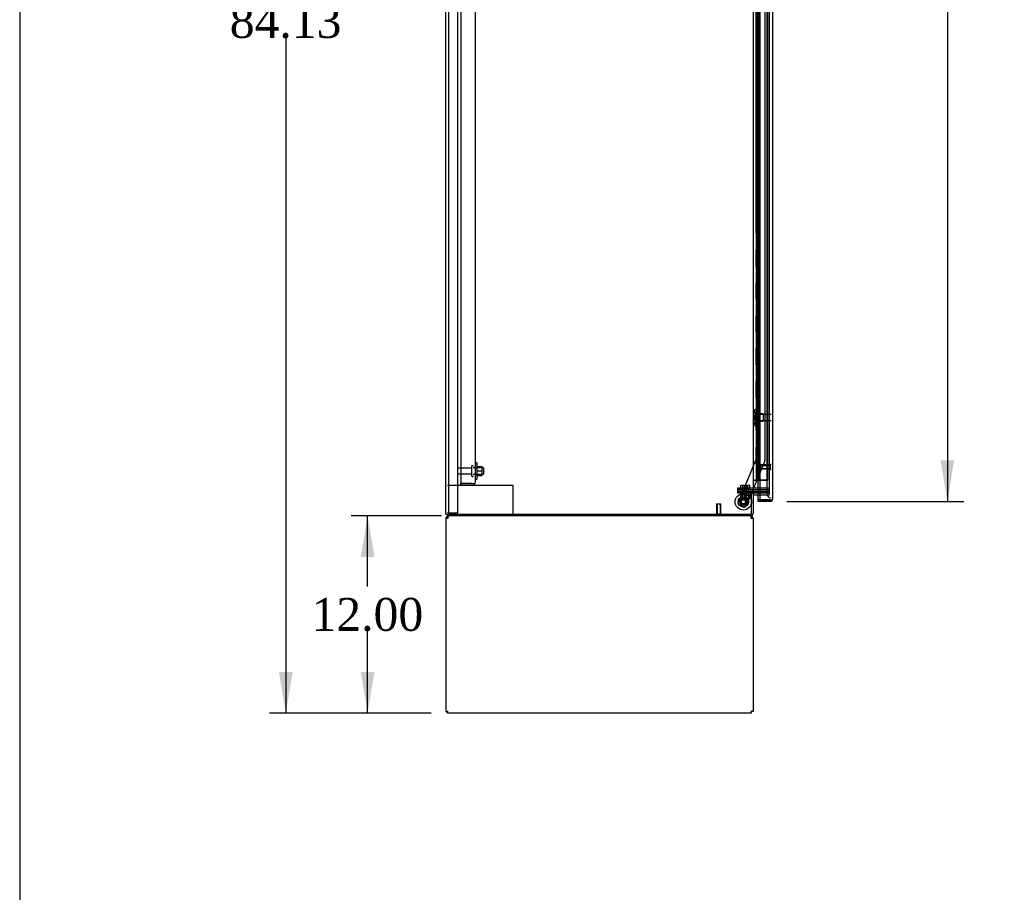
# Model space of a CAD drawing. Header units: inches. Extents: x 2 to 538, y -2 to 358.
# Tile 5 of 22: x 2 to 62, y 134 to 187. Entities that reach past the tile are written whole.
import ezdxf
from ezdxf.enums import TextEntityAlignment as Align
from ezdxf.lldxf.tags import DXFTag

# ---------------------------------------------------------------- set-up
doc = ezdxf.new("R2010")
doc.units = ezdxf.units.IN
doc.header["$MEASUREMENT"] = 0
for name, color, linetype in [('COM43134', 7, 'Continuous'), ('COM50669', 7, 'Continuous'), ('COM55602-4', 7, 'Continuous'), ('COM55607-2', 7, 'Continuous'), ('COM55738-23', 7, 'Continuous'), ('COM70098', 7, 'Continuous'), ('COM70113-6', 7, 'Continuous'), ('COM70220', 7, 'Continuous'), ('COM70839-4', 7, 'Continuous'), ('COM71186-1', 7, 'Continuous'), ('COM71193-3', 7, 'Continuous'), ('Default', 7, 'Continuous'), ('GSK86006', 7, 'Continuous'), ('NTS166105', 7, 'Continuous'), ('NTS18147', 7, 'Continuous'), ('NTS86070', 7, 'Continuous'), ('ROL87452', 7, 'Continuous'), ('RVT17786', 7, 'Continuous'), ('SCC180005', 7, 'Continuous'), ('STD26089', 7, 'Continuous'), ('STD26122', 7, 'Continuous'), ('STD26258', 7, 'Continuous'), ('WAF25059', 7, 'Continuous'), ('WAF25376', 7, 'Continuous'), ('WAM30038', 7, 'Continuous')]:
    doc.layers.add(name, color=color, linetype=linetype)
doc.styles.add('SEACAD_Times_New_Roman', font='times.ttf')
tags = doc.linetypes.add('HIDDEN2', pattern=[0.1875, 0.125, -0.0625]).pattern_tags.tags
tags[6:7] = [DXFTag(74, 4), DXFTag(75, 0), DXFTag(340, '0'), DXFTag(46, 0.0), DXFTag(50, 0.0), DXFTag(44, 0.0), DXFTag(45, 0.0)]
tags[4:5] = [DXFTag(74, 4), DXFTag(75, 0), DXFTag(340, '0'), DXFTag(46, 0.0), DXFTag(50, 0.0), DXFTag(44, 0.0), DXFTag(45, 0.0)]
doc.dimstyles.new('HAMMOND_(STH_-_540x360)', dxfattribs={"dimtxt": 2, "dimasz": 2.5, "dimexe": 1, "dimexo": 1, "dimgap": 0.5, "dimtad": 0, "dimtih": 1, "dimtoh": 1, "dimzin": 0, "dimdsep": 46, "dimtxsty": 'SEACAD_Times_New_Roman', "dimblk1": '_SE_FILLED', "dimblk2": '_SE_FILLED', "dimsah": 1, "dimcen": 1, "dimadec": 0, "dimazin": 0, "dimtfac": 0.8, "dimtofl": 0, "dimtmove": 0, "dimatfit": 3, "dimfxl": 1, "dimtolj": 1, "dimtzin": 0, "dimarcsym": 0})

# ---------------------------------------------------------------- blocks, each defined once
blk = doc.blocks.new('SE3')
at = {"layer": 'COM43134', "color": 7, "linetype": 'HIDDEN2'}
for p, q in [((28.866, 226.198), (28.866, 158.449)), ((29.741, 226.138), (29.741, 158.508)), ((28.866, 158.449), (29.556, 158.449)), ((28.866, 158.323), (28.866, 158.448)), ((29.556, 158.448), (28.866, 158.448)), ((29.556, 158.323), (28.866, 158.323)), ((29.556, 158.449), (29.706, 158.449)), ((29.556, 158.448), (29.556, 158.448)), ((29.556, 158.448), (29.638, 158.448)), ((29.638, 158.448), (29.706, 158.399)), ((29.741, 158.508), (29.741, 158.508)), ((29.741, 158.508), (29.741, 158.508)), ((29.741, 158.508), (29.741, 158.508))]:
    blk.add_line(p, q, dxfattribs=at)
for start, end in [(270, 323.80595), (323.80595, 359.87917), (359.94113, 0)]:
    blk.add_arc((29.556, 158.508), 0.185, start, end, dxfattribs=at)
blk.add_open_spline([(29.706, 158.449), (29.717, 158.459), (29.726, 158.468), (29.735, 158.483), (29.737, 158.488), (29.74, 158.498), (29.741, 158.503), (29.741, 158.508)], degree=3, knots=[0, 0, 0, 0, 0.5, 0.5, 0.75, 0.75, 1, 1, 1, 1], dxfattribs=at)
at = {"layer": 'COM50669', "color": 7, "linetype": 'HIDDEN2'}
for p, q in [((28.866, 158.323), (28.054, 158.323)), ((31.911, 158.323), (29.556, 158.323)), ((32.054, 158.323), (31.911, 158.323)), ((32.054, 156.573), (32.054, 158.323))]:
    blk.add_line(p, q, dxfattribs=at)
at = {"layer": 'COM55602-4', "color": 7, "linetype": 'Continuous'}
for p, q in [((28.064, 156.365), (27.989, 156.423)), ((28.102, 156.423), (28.102, 156.478)), ((28.102, 156.335), (28.102, 156.423)), ((46.504, 156.423), (46.504, 156.478)), ((46.504, 156.423), (46.504, 156.335)), ((46.542, 156.365), (46.618, 156.423)), ((27.959, 156.335), (27.959, 144.574)), ((27.959, 156.335), (28.102, 156.335)), ((46.504, 156.335), (46.647, 156.335)), ((46.647, 156.335), (46.647, 144.574)), ((27.959, 144.574), (28.054, 144.574)), ((28.054, 144.574), (28.102, 144.621)), ((28.054, 144.573), (28.102, 144.621)), ((28.054, 144.478), (28.054, 144.573)), ((46.552, 144.478), (28.054, 144.478)), ((46.552, 144.574), (46.504, 144.621)), ((46.552, 144.573), (46.504, 144.621)), ((46.647, 144.574), (46.552, 144.574)), ((46.552, 144.478), (46.552, 144.573))]:
    blk.add_line(p, q, dxfattribs=at)
for centre, radius, start, end in [((28.102, 156.335), 0.143, 142.41616, 180), ((28.102, 156.335), 0.143, 90.00005, 142.41611), ((28.102, 156.335), 0.048, 142.41616, 180), ((28.102, 156.335), 0.048, 90, 142.41616), ((46.504, 156.335), 0.143, 37.58388, 89.99998), ((46.504, 156.335), 0.048, 37.58384, 90), ((46.504, 156.335), 0.048, 0, 37.58384), ((46.504, 156.335), 0.143, 0, 37.58384)]:
    blk.add_arc(centre, radius, start, end, dxfattribs=at)
for points in [[(28.16, 156.478), (28.15, 156.478), (28.141, 156.473), (28.121, 156.454), (28.112, 156.44), (28.102, 156.423)], [(46.504, 156.423), (46.495, 156.44), (46.485, 156.454), (46.466, 156.473), (46.456, 156.478), (46.447, 156.478)]]:
    blk.add_open_spline(points, degree=3, knots=[0, 0, 0, 0, 0.5, 0.5, 1, 1, 1, 1], dxfattribs=at)
at = {"layer": 'COM55607-2', "color": 7, "linetype": 'HIDDEN2'}
for p, q in [((46.895, 226.647), (46.895, 158.647)), ((46.995, 158.647), (46.995, 226.647)), ((47.54, 158.647), (47.54, 226.647)), ((46.956, 186.646), (46.828, 186.646)), ((46.828, 186.646), (46.828, 185.647)), ((46.833, 185.647), (46.833, 186.646)), ((47, 186.646), (46.945, 186.646)), ((46.956, 186.646), (46.956, 185.647)), ((46.859, 185.647), (46.828, 185.647)), ((46.828, 185.647), (46.828, 184.647)), ((46.956, 185.646), (46.828, 185.646)), ((46.904, 185.646), (46.904, 184.647)), ((46.945, 185.646), (46.945, 184.647)), ((47, 185.646), (46.945, 185.646)), ((46.859, 184.647), (46.828, 184.647)), ((46.956, 184.646), (46.828, 184.646)), ((46.828, 184.646), (46.828, 183.647)), ((46.833, 183.647), (46.833, 184.646)), ((47, 184.646), (46.945, 184.646)), ((46.956, 184.646), (46.956, 183.647)), ((46.859, 183.647), (46.828, 183.647)), ((46.828, 183.647), (46.828, 182.647)), ((46.956, 183.646), (46.828, 183.646)), ((46.904, 183.646), (46.904, 182.647)), ((46.945, 183.646), (46.945, 182.647)), ((47, 183.646), (46.945, 183.646)), ((46.859, 182.647), (46.828, 182.647)), ((46.956, 182.646), (46.828, 182.646)), ((46.828, 182.646), (46.828, 181.647)), ((46.833, 181.647), (46.833, 182.646)), ((47, 182.646), (46.945, 182.646)), ((46.956, 182.646), (46.956, 181.647)), ((46.859, 181.647), (46.828, 181.647)), ((46.828, 181.647), (46.828, 180.647)), ((46.956, 181.646), (46.828, 181.646)), ((46.904, 181.646), (46.904, 180.647)), ((46.945, 181.646), (46.945, 180.647)), ((47, 181.646), (46.945, 181.646)), ((46.859, 180.647), (46.828, 180.647)), ((46.956, 180.646), (46.828, 180.646)), ((46.828, 180.646), (46.828, 179.647)), ((46.833, 179.647), (46.833, 180.646)), ((47, 180.646), (46.945, 180.646)), ((46.956, 180.646), (46.956, 179.647)), ((46.859, 179.647), (46.828, 179.647)), ((46.828, 179.647), (46.828, 178.647)), ((46.956, 179.646), (46.828, 179.646)), ((46.904, 179.646), (46.904, 178.647)), ((46.945, 179.646), (46.945, 178.647)), ((47, 179.646), (46.945, 179.646)), ((46.859, 178.647), (46.828, 178.647)), ((46.956, 178.646), (46.828, 178.646)), ((46.828, 178.646), (46.828, 177.647)), ((46.833, 177.647), (46.833, 178.646)), ((47, 178.646), (46.945, 178.646)), ((46.956, 178.646), (46.956, 177.647)), ((46.859, 177.647), (46.828, 177.647)), ((46.828, 177.647), (46.828, 176.647)), ((46.956, 177.646), (46.828, 177.646)), ((46.904, 177.646), (46.904, 176.647)), ((46.945, 177.646), (46.945, 176.647)), ((47, 177.646), (46.945, 177.646)), ((46.859, 176.647), (46.828, 176.647)), ((46.956, 176.646), (46.828, 176.646)), ((46.828, 176.646), (46.828, 175.647)), ((46.833, 175.647), (46.833, 176.646)), ((47, 176.646), (46.945, 176.646)), ((46.956, 176.646), (46.956, 175.647)), ((46.859, 175.647), (46.828, 175.647)), ((46.828, 175.647), (46.828, 174.647)), ((46.956, 175.646), (46.828, 175.646)), ((46.904, 175.646), (46.904, 174.647)), ((46.945, 175.646), (46.945, 174.647)), ((47, 175.646), (46.945, 175.646)), ((46.859, 174.647), (46.828, 174.647)), ((46.956, 174.646), (46.828, 174.646)), ((46.828, 174.646), (46.828, 173.647)), ((46.833, 173.647), (46.833, 174.646)), ((47, 174.646), (46.945, 174.646)), ((46.956, 174.646), (46.956, 173.647)), ((46.859, 173.647), (46.828, 173.647)), ((46.828, 173.647), (46.828, 172.647)), ((46.956, 173.646), (46.828, 173.646)), ((46.904, 173.646), (46.904, 172.647)), ((46.945, 173.646), (46.945, 172.647)), ((47, 173.646), (46.945, 173.646)), ((46.859, 172.647), (46.828, 172.647)), ((46.956, 172.646), (46.828, 172.646)), ((46.828, 172.646), (46.828, 171.647)), ((46.833, 171.647), (46.833, 172.646)), ((47, 172.646), (46.945, 172.646)), ((46.956, 172.646), (46.956, 171.647)), ((46.859, 171.647), (46.828, 171.647)), ((46.828, 171.647), (46.828, 170.647)), ((46.956, 171.646), (46.828, 171.646)), ((46.904, 171.646), (46.904, 170.647)), ((46.945, 171.646), (46.945, 170.647)), ((47, 171.646), (46.945, 171.646)), ((46.859, 170.647), (46.828, 170.647)), ((46.956, 170.646), (46.828, 170.646)), ((46.828, 170.646), (46.828, 169.647)), ((46.833, 169.647), (46.833, 170.646)), ((47, 170.646), (46.945, 170.646)), ((46.956, 170.646), (46.956, 169.647)), ((46.859, 169.647), (46.828, 169.647)), ((46.828, 169.647), (46.828, 168.647)), ((46.956, 169.646), (46.828, 169.646)), ((46.904, 169.646), (46.904, 168.647)), ((46.945, 169.646), (46.945, 168.647)), ((47, 169.646), (46.945, 169.646)), ((46.859, 168.647), (46.828, 168.647)), ((46.956, 168.646), (46.828, 168.646)), ((46.828, 168.646), (46.828, 167.647)), ((46.833, 167.647), (46.833, 168.646)), ((47, 168.646), (46.945, 168.646)), ((46.956, 168.646), (46.956, 167.647)), ((46.859, 167.647), (46.828, 167.647)), ((46.828, 167.647), (46.828, 166.647)), ((46.956, 167.646), (46.828, 167.646)), ((46.904, 167.646), (46.904, 166.647)), ((46.945, 167.646), (46.945, 166.647)), ((47, 167.646), (46.945, 167.646)), ((46.859, 166.647), (46.828, 166.647)), ((46.956, 166.646), (46.828, 166.646)), ((46.828, 166.646), (46.828, 165.647)), ((46.833, 165.647), (46.833, 166.646)), ((47, 166.646), (46.945, 166.646)), ((46.956, 166.646), (46.956, 165.647)), ((46.859, 165.647), (46.828, 165.647)), ((46.828, 165.647), (46.828, 164.647)), ((46.956, 165.646), (46.828, 165.646)), ((46.904, 165.646), (46.904, 164.647)), ((46.945, 165.646), (46.945, 164.647)), ((47, 165.646), (46.945, 165.646)), ((46.859, 164.647), (46.828, 164.647)), ((46.956, 164.646), (46.828, 164.646)), ((46.828, 164.646), (46.828, 163.647)), ((46.833, 163.647), (46.833, 164.646)), ((47, 164.646), (46.945, 164.646)), ((46.956, 164.646), (46.956, 163.647)), ((46.859, 163.647), (46.828, 163.647)), ((46.828, 163.647), (46.828, 162.647)), ((46.956, 163.646), (46.828, 163.646)), ((46.904, 163.646), (46.904, 162.647)), ((46.945, 163.646), (46.945, 162.647)), ((47, 163.646), (46.945, 163.646)), ((46.859, 162.647), (46.828, 162.647)), ((46.956, 162.646), (46.828, 162.646)), ((46.828, 162.646), (46.828, 161.647)), ((46.833, 161.647), (46.833, 162.646)), ((47, 162.646), (46.945, 162.646)), ((46.956, 162.646), (46.956, 161.647)), ((46.859, 161.647), (46.828, 161.647)), ((46.828, 161.647), (46.828, 160.647)), ((46.956, 161.646), (46.828, 161.646)), ((46.904, 161.646), (46.904, 160.647)), ((46.945, 161.646), (46.945, 160.647)), ((47, 161.646), (46.945, 161.646)), ((46.859, 160.647), (46.828, 160.647)), ((46.956, 160.646), (46.828, 160.646)), ((46.828, 160.646), (46.828, 159.647)), ((46.833, 159.647), (46.833, 160.646)), ((47, 160.646), (46.945, 160.646)), ((46.956, 160.646), (46.956, 159.647)), ((46.859, 159.647), (46.828, 159.647)), ((46.828, 159.647), (46.828, 158.647)), ((46.956, 159.646), (46.828, 159.646)), ((46.904, 159.646), (46.904, 158.646)), ((46.945, 159.646), (46.945, 158.646)), ((47, 159.646), (46.945, 159.646)), ((46.709, 158.646), (46.647, 158.646)), ((46.709, 158.647), (46.709, 158.646)), ((46.904, 158.646), (46.709, 158.646)), ((46.883, 158.611), (46.883, 158.637)), ((46.883, 158.637), (46.933, 158.637)), ((46.933, 158.611), (46.883, 158.611)), ((46.895, 158.647), (46.895, 158.637)), ((46.945, 158.646), (46.904, 158.646)), ((46.958, 158.637), (46.933, 158.637)), ((46.958, 158.611), (46.933, 158.611)), ((46.945, 158.646), (47, 158.646)), ((46.958, 158.637), (47.008, 158.637)), ((47.008, 158.611), (46.958, 158.611)), ((46.995, 158.637), (46.995, 158.647)), ((47, 158.647), (47, 158.646)), ((47.025, 158.646), (47, 158.646)), ((47.008, 158.637), (47.008, 158.611)), ((47.54, 158.646), (47.025, 158.646)), ((47.064, 158.647), (47.54, 158.647)), ((47.54, 158.647), (47.54, 158.646))]:
    blk.add_line(p, q, dxfattribs=at)
at = {"layer": 'COM55607-2', "color": 7, "linetype": 'Continuous'}
for p, q in [((46.859, 185.647), (46.859, 186.647)), ((47.062, 185.647), (47.062, 186.647)), ((47.062, 185.647), (46.859, 185.647)), ((46.859, 184.647), (46.859, 185.647)), ((47.062, 185.647), (46.859, 185.647)), ((47.062, 184.647), (47.062, 185.647)), ((47.062, 184.647), (46.859, 184.647)), ((47.062, 184.647), (46.859, 184.647)), ((46.859, 183.647), (46.859, 184.647)), ((47.062, 183.647), (47.062, 184.647)), ((47.062, 183.647), (46.859, 183.647)), ((46.859, 182.647), (46.859, 183.647)), ((47.062, 183.647), (46.859, 183.647)), ((47.062, 182.647), (47.062, 183.647)), ((47.062, 182.647), (46.859, 182.647)), ((47.062, 182.647), (46.859, 182.647)), ((46.859, 181.647), (46.859, 182.647)), ((47.062, 181.647), (47.062, 182.647)), ((47.062, 181.647), (46.859, 181.647)), ((46.859, 180.647), (46.859, 181.647)), ((47.062, 181.647), (46.859, 181.647)), ((47.062, 180.647), (47.062, 181.647)), ((47.062, 180.647), (46.859, 180.647)), ((47.062, 180.647), (46.859, 180.647)), ((46.859, 179.647), (46.859, 180.647)), ((47.062, 179.647), (47.062, 180.647)), ((47.062, 179.647), (46.859, 179.647)), ((46.859, 178.647), (46.859, 179.647)), ((47.062, 179.647), (46.859, 179.647)), ((47.062, 178.647), (47.062, 179.647)), ((47.062, 178.647), (46.859, 178.647)), ((47.062, 178.647), (46.859, 178.647)), ((46.859, 177.647), (46.859, 178.647)), ((47.062, 177.647), (47.062, 178.647)), ((47.062, 177.647), (46.859, 177.647)), ((46.859, 176.647), (46.859, 177.647)), ((47.062, 177.647), (46.859, 177.647)), ((47.062, 176.647), (47.062, 177.647)), ((47.062, 176.647), (46.859, 176.647)), ((47.062, 176.647), (46.859, 176.647)), ((46.859, 175.647), (46.859, 176.647)), ((47.062, 175.647), (47.062, 176.647)), ((47.062, 175.647), (46.859, 175.647)), ((46.859, 174.647), (46.859, 175.647)), ((47.062, 175.647), (46.859, 175.647)), ((47.062, 174.647), (47.062, 175.647)), ((47.062, 174.647), (46.859, 174.647)), ((47.062, 174.647), (46.859, 174.647)), ((46.859, 173.647), (46.859, 174.647)), ((47.062, 173.647), (47.062, 174.647)), ((47.062, 173.647), (46.859, 173.647)), ((46.859, 172.647), (46.859, 173.647)), ((47.062, 173.647), (46.859, 173.647)), ((47.062, 172.647), (47.062, 173.647)), ((47.062, 172.647), (46.859, 172.647)), ((47.062, 172.647), (46.859, 172.647)), ((46.859, 171.647), (46.859, 172.647)), ((47.062, 171.647), (47.062, 172.647)), ((47.062, 171.647), (46.859, 171.647)), ((46.859, 170.647), (46.859, 171.647)), ((47.062, 171.647), (46.859, 171.647)), ((47.062, 170.647), (47.062, 171.647)), ((47.062, 170.647), (46.859, 170.647)), ((47.062, 170.647), (46.859, 170.647)), ((46.859, 169.647), (46.859, 170.647)), ((47.062, 169.647), (47.062, 170.647)), ((47.062, 169.647), (46.859, 169.647)), ((46.859, 168.647), (46.859, 169.647)), ((47.062, 169.647), (46.859, 169.647)), ((47.062, 168.647), (47.062, 169.647)), ((47.062, 168.647), (46.859, 168.647)), ((47.062, 168.647), (46.859, 168.647)), ((46.859, 167.647), (46.859, 168.647)), ((47.062, 167.647), (47.062, 168.647)), ((47.062, 167.647), (46.859, 167.647)), ((46.859, 166.647), (46.859, 167.647)), ((47.062, 167.647), (46.859, 167.647)), ((47.062, 166.647), (47.062, 167.647)), ((47.062, 166.647), (46.859, 166.647)), ((47.062, 166.647), (46.859, 166.647)), ((46.859, 165.647), (46.859, 166.647)), ((47.062, 165.647), (47.062, 166.647)), ((47.062, 165.647), (46.859, 165.647)), ((46.859, 164.647), (46.859, 165.647)), ((47.062, 165.647), (46.859, 165.647)), ((47.062, 164.647), (47.062, 165.647)), ((47.062, 164.647), (46.859, 164.647)), ((47.062, 164.647), (46.859, 164.647)), ((46.859, 163.647), (46.859, 164.647)), ((47.062, 163.647), (47.062, 164.647)), ((47.062, 163.647), (46.859, 163.647)), ((46.859, 162.647), (46.859, 163.647)), ((47.062, 163.647), (46.859, 163.647)), ((47.062, 162.647), (47.062, 163.647)), ((47.062, 162.647), (46.859, 162.647)), ((47.062, 162.647), (46.859, 162.647)), ((46.859, 161.647), (46.859, 162.647)), ((47.062, 161.647), (47.062, 162.647)), ((47.062, 161.647), (46.859, 161.647)), ((46.859, 160.647), (46.859, 161.647)), ((47.062, 161.647), (46.859, 161.647)), ((47.062, 160.647), (47.062, 161.647)), ((47.062, 160.647), (46.859, 160.647)), ((47.062, 160.647), (46.859, 160.647)), ((46.859, 159.647), (46.859, 160.647)), ((47.062, 159.647), (47.062, 160.647)), ((47.062, 159.647), (46.859, 159.647)), ((46.859, 158.647), (46.859, 159.647)), ((47.062, 159.647), (46.859, 159.647)), ((47.062, 158.647), (47.062, 159.647)), ((46.647, 158.647), (46.859, 158.647)), ((46.859, 158.647), (47.062, 158.647)), ((47.062, 158.647), (47.064, 158.647))]:
    blk.add_line(p, q, dxfattribs=at)
at = {"layer": 'COM55738-23', "color": 7, "linetype": 'HIDDEN2'}
for p, q in [((28.126, 156.655), (28.126, 228.405)), ((28.679, 156.655), (28.679, 228.405)), ((28.126, 156.655), (28.054, 156.655)), ((28.126, 156.655), (28.242, 156.655)), ((28.242, 156.655), (28.492, 156.655)), ((28.492, 156.655), (28.679, 156.655))]:
    blk.add_line(p, q, dxfattribs=at)
at = {"layer": 'COM70098', "color": 7, "linetype": 'HIDDEN2'}
for p, q in [((45.715, 158.073), (45.715, 158.168)), ((45.715, 158.168), (46.465, 158.168)), ((46.465, 158.168), (47.614, 158.168)), ((46.465, 158.073), (45.715, 158.073)), ((45.715, 157.853), (45.715, 157.948)), ((45.715, 157.948), (46.465, 157.948)), ((46.465, 157.853), (45.715, 157.853)), ((46.465, 158.073), (47.614, 158.073)), ((47.614, 157.948), (46.465, 157.948)), ((46.504, 157.853), (46.465, 157.853))]:
    blk.add_line(p, q, dxfattribs=at)
at = {"layer": 'COM70113-6', "color": 7, "linetype": 'Continuous'}
for p, q in [((46.647, 157.823), (46.552, 157.823)), ((46.647, 157.823), (46.647, 156.621)), ((46.695, 157.758), (47.064, 157.758)), ((28.054, 156.573), (28.054, 156.478)), ((46.504, 156.478), (28.054, 156.478))]:
    blk.add_line(p, q, dxfattribs=at)
at = {"layer": 'COM70113-6', "color": 7, "linetype": 'HIDDEN2'}
for p in [(47.064, 157.758), (47.614, 157.853)]:
    blk.add_line(p, (47.614, 157.758), dxfattribs=at)
at = {"layer": 'COM70113-6', "color": 7, "linetype": 'Continuous'}
for centre, radius, start, end in [((46.695, 157.71), 0.143, 90, 127.79488), ((46.695, 157.71), 0.048, 90, 180), ((46.504, 156.621), 0.143, 270, 0)]:
    blk.add_arc(centre, radius, start, end, dxfattribs=at)
at = {"layer": 'COM70113-6', "color": 7, "linetype": 'HIDDEN2'}
blk.add_arc((46.504, 156.621), 0.048, 270, 0, dxfattribs=at)
at = {"layer": 'COM70220', "color": 7, "linetype": 'HIDDEN2'}
for p, q in [((47.489, 227.22), (47.489, 158.073)), ((47.489, 158.073), (47.489, 157.823))]:
    blk.add_line(p, q, dxfattribs=at)
blk.add_arc((47.739, 157.823), 0.25, 180, 270, dxfattribs=at)
at = {"layer": 'COM70839-4', "color": 7, "linetype": 'HIDDEN2'}
for p, q in [((46.819, 191.79), (46.833, 159.945)), ((47.351, 190.416), (47.364, 159.864)), ((46.833, 159.945), (45.733, 157.289)), ((46.833, 159.945), (45.733, 157.289)), ((47.354, 159.817), (46.224, 157.085)), ((47.354, 159.817), (46.542, 157.853)), ((46.529, 157.823), (46.224, 157.085)), ((46.06, 157.018), (45.801, 157.125)), ((46.06, 157.018), (45.801, 157.125))]:
    blk.add_line(p, q, dxfattribs=at)
at = {"layer": 'COM70839-4', "color": 7, "linetype": 'Continuous'}
blk.add_line((46.542, 157.853), (46.529, 157.823), dxfattribs=at)
at = {"layer": 'COM70839-4', "color": 7, "linetype": 'HIDDEN2'}
blk.add_circle((46.052, 157.325), 0.129, dxfattribs=at)
for centre, radius, start, end in [((47.239, 159.864), 0.125, 337.51229, 0.02429), ((45.848, 157.241), 0.125, 157.51229, 247.51229), ((46.052, 157.325), 0.129, 161.70439, 180.92307), ((46.052, 157.325), 0.129, 73.40245, 104.07461), ((46.108, 157.133), 0.125, 247.51229, 337.51229)]:
    blk.add_arc(centre, radius, start, end, dxfattribs=at)
at = {"layer": 'COM71186-1', "color": 7, "linetype": 'Continuous'}
for p, q in [((27.959, 156.573), (27.959, 228.508)), ((46.647, 227.228), (46.647, 157.853)), ((46.504, 157.853), (46.504, 157.823)), ((46.647, 157.853), (46.504, 157.853)), ((46.504, 157.823), (46.552, 157.823)), ((46.552, 156.573), (46.552, 157.823)), ((46.647, 157.853), (46.695, 157.853)), ((47.064, 157.853), (46.695, 157.853)), ((27.959, 156.573), (28.102, 156.573)), ((28.102, 156.573), (46.552, 156.573))]:
    blk.add_line(p, q, dxfattribs=at)
at = {"layer": 'COM71186-1', "color": 7, "linetype": 'HIDDEN2'}
for p, q in [((47.614, 227.228), (47.614, 157.853)), ((47.614, 157.853), (47.064, 157.853))]:
    blk.add_line(p, q, dxfattribs=at)
at = {"layer": 'COM71193-3', "color": 7, "linetype": 'Continuous'}
for p, q in [((47.064, 227.845), (47.064, 157.449)), ((47.834, 227.797), (47.834, 157.496)), ((46.959, 157.449), (46.959, 157.758)), ((47.064, 157.449), (46.959, 157.449)), ((46.959, 157.353), (46.959, 157.448)), ((47.691, 157.448), (46.959, 157.448)), ((47.691, 157.353), (46.959, 157.353)), ((47.064, 157.449), (47.691, 157.449)), ((47.691, 157.449), (47.805, 157.449)), ((47.691, 157.448), (47.691, 157.448)), ((47.691, 157.448), (47.754, 157.448)), ((47.754, 157.448), (47.805, 157.409)), ((47.834, 157.496), (47.834, 157.496)), ((47.834, 157.496), (47.834, 157.496)), ((47.834, 157.496), (47.834, 157.496))]:
    blk.add_line(p, q, dxfattribs=at)
at = {"layer": 'COM71193-3', "color": 7, "linetype": 'HIDDEN2'}
blk.add_line((46.959, 157.758), (46.959, 227.323), dxfattribs=at)
at = {"layer": 'COM71193-3', "color": 7, "linetype": 'Continuous'}
for start, end in [(270, 322.49641), (322.49641, 359.84393), (359.92383, 0)]:
    blk.add_arc((47.691, 157.496), 0.143, start, end, dxfattribs=at)
blk.add_open_spline([(47.805, 157.449), (47.814, 157.457), (47.822, 157.464), (47.829, 157.476), (47.831, 157.48), (47.834, 157.488), (47.834, 157.492), (47.834, 157.496)], degree=3, knots=[0, 0, 0, 0, 0.5, 0.5, 0.75, 0.75, 1, 1, 1, 1], dxfattribs=at)
at = {"layer": 'GSK86006', "color": 7, "linetype": 'HIDDEN2'}
for p, q in [((45.715, 157.948), (45.715, 158.073)), ((45.715, 158.073), (46.465, 158.073)), ((46.465, 157.948), (45.715, 157.948)), ((46.465, 158.073), (47.614, 158.073)), ((46.465, 157.948), (47.614, 157.948))]:
    blk.add_line(p, q, dxfattribs=at)
at = {"layer": 'NTS166105', "color": 7, "linetype": 'HIDDEN2'}
for p, q in [((29.837, 159.472), (30.157, 159.472)), ((30.157, 159.201), (30.157, 159.472)), ((29.837, 159.201), (30.157, 159.201)), ((29.837, 158.922), (30.157, 158.922)), ((30.157, 158.922), (30.157, 159.201))]:
    blk.add_line(p, q, dxfattribs=at)
at = {"layer": 'NTS18147', "color": 7, "linetype": 'HIDDEN2'}
for p, q in [((46.769, 162.944), (46.769, 162.948)), ((46.832, 162.948), (46.769, 162.948)), ((46.769, 162.944), (46.832, 162.944)), ((46.832, 162.944), (46.832, 162.948)), ((46.832, 162.755), (46.832, 162.944)), ((46.707, 162.849), (46.707, 162.795)), ((46.769, 162.755), (46.769, 162.637)), ((46.832, 162.755), (46.769, 162.755)), ((46.769, 162.637), (46.832, 162.637)), ((46.832, 162.637), (46.832, 162.755)), ((47.269, 162.668), (46.832, 162.668)), ((46.832, 162.26), (46.832, 162.637)), ((47.269, 162.668), (47.269, 162.228)), ((46.707, 162.102), (46.707, 162.048)), ((46.769, 162.26), (46.769, 162.142)), ((46.832, 162.26), (46.769, 162.26)), ((46.769, 162.142), (46.832, 162.142)), ((46.769, 161.953), (46.769, 161.948)), ((46.832, 161.953), (46.769, 161.953)), ((46.769, 161.948), (46.832, 161.948)), ((46.832, 162.142), (46.832, 162.26)), ((46.832, 162.228), (47.269, 162.228)), ((46.832, 161.953), (46.832, 162.142)), ((46.832, 161.953), (46.832, 161.948))]:
    blk.add_line(p, q, dxfattribs=at)
blk.add_arc((47.025, 162.448), 0.318, 143.63381, 216.36619, dxfattribs=at)
for centre, start_param, end_param in [((47.025, 162.849), 2.506883, 3.776302), ((47.025, 162.795), 3.141593, 3.776302), ((47.025, 162.048), 2.506883, 3.776302), ((47.025, 162.102), 2.506883, 3.141593)]:
    blk.add_ellipse(centre, major_axis=(0.318, 0), ratio=0.5, start_param=start_param, end_param=end_param, dxfattribs=at)
at = {"layer": 'NTS86070', "color": 7, "linetype": 'HIDDEN2'}
for p, q in [((45.864, 157.853), (45.864, 157.753)), ((45.864, 157.753), (45.989, 157.753)), ((45.968, 157.883), (45.968, 157.853)), ((45.978, 157.893), (46.103, 157.893)), ((45.989, 157.853), (45.989, 157.753)), ((45.989, 157.753), (46.489, 157.753)), ((46.093, 157.883), (46.093, 157.853)), ((46.103, 157.893), (46.376, 157.893)), ((46.261, 157.853), (46.261, 157.883)), ((46.364, 157.853), (46.364, 157.753)), ((46.386, 157.853), (46.386, 157.883)), ((46.489, 157.853), (46.489, 157.753))]:
    blk.add_line(p, q, dxfattribs=at)
for centre, start, end in [((45.978, 157.883), 90, 180), ((46.103, 157.883), 90, 180), ((46.251, 157.883), 0, 90), ((46.376, 157.883), 0, 90)]:
    blk.add_arc(centre, 0.01, start, end, dxfattribs=at)
at = {"layer": 'ROL87452', "color": 7, "linetype": 'HIDDEN2'}
for radius in [0.5, 0.206]:
    blk.add_circle((46.052, 157.325), radius, dxfattribs=at)
for start, end in [(88.06083, 106.58301), (343.51878, 0), (0, 1.906)]:
    blk.add_arc((46.052, 157.325), 0.5, start, end, dxfattribs=at)
at = {"layer": 'RVT17786', "color": 7, "linetype": 'HIDDEN2'}
for radius in [0.217, 0.125]:
    blk.add_circle((46.052, 157.325), radius, dxfattribs=at)
for start, end in [(169.52076, 181.11776), (69.71605, 100.84599)]:
    blk.add_arc((46.052, 157.325), 0.217, start, end, dxfattribs=at)
at = {"layer": 'SCC180005', "color": 7, "linetype": 'HIDDEN2'}
for p, q in [((45.898, 158.342), (46.023, 158.342)), ((45.898, 158.168), (45.898, 158.342)), ((45.991, 158.168), (45.991, 157.418)), ((46.023, 158.342), (46.239, 158.342)), ((46.023, 158.168), (46.023, 158.342)), ((46.114, 158.168), (46.114, 158.342)), ((46.116, 158.168), (46.116, 157.418)), ((46.237, 157.418), (46.237, 158.168)), ((46.239, 158.342), (46.455, 158.342)), ((46.239, 158.168), (46.239, 158.342)), ((46.33, 158.168), (46.33, 158.342)), ((46.362, 157.418), (46.362, 158.168)), ((46.455, 158.168), (46.455, 158.342)), ((46.116, 157.418), (45.991, 157.418)), ((46.362, 157.418), (46.116, 157.418))]:
    blk.add_line(p, q, dxfattribs=at)
at = {"layer": 'STD26089', "color": 7, "linetype": 'HIDDEN2'}
for p, q in [((29.516, 159.364), (28.739, 159.364)), ((29.516, 159.493), (29.516, 158.903)), ((29.586, 159.523), (29.546, 159.523)), ((30.241, 159.386), (29.616, 159.386)), ((30.241, 159.386), (30.241, 159.011)), ((28.739, 159.032), (29.516, 159.032)), ((29.546, 158.873), (29.586, 158.873)), ((29.616, 159.011), (30.241, 159.011))]:
    blk.add_line(p, q, dxfattribs=at)
for centre, radius, start, end in [((28.739, 159.304), 0.06, 90, 180), ((29.546, 159.493), 0.03, 90, 180), ((29.586, 159.493), 0.03, 0, 90), ((28.739, 159.092), 0.06, 180, 270), ((29.546, 158.903), 0.03, 180, 270), ((29.586, 158.903), 0.03, 270, 0)]:
    blk.add_arc(centre, radius, start, end, dxfattribs=at)
at = {"layer": 'STD26122', "color": 7, "linetype": 'HIDDEN2'}
for p, q in [((46.774, 162.633), (46.739, 162.598)), ((46.739, 162.598), (46.739, 162.298)), ((46.774, 162.633), (46.774, 162.263)), ((47.739, 162.633), (46.774, 162.633)), ((46.739, 162.298), (46.774, 162.263)), ((46.774, 162.263), (47.739, 162.263))]:
    blk.add_line(p, q, dxfattribs=at)
at = {"layer": 'STD26258', "color": 7, "linetype": 'HIDDEN2'}
for p, q in [((47.114, 159.323), (47.114, 159.573)), ((47.708, 159.573), (47.114, 159.573)), ((47.114, 159.543), (47.708, 159.543)), ((47.114, 159.354), (47.708, 159.354)), ((47.708, 159.292), (47.708, 159.605)), ((47.739, 159.605), (47.708, 159.605)), ((47.114, 159.323), (47.708, 159.323)), ((47.708, 159.292), (47.739, 159.292)), ((44.427, 157.198), (44.677, 157.198)), ((44.427, 157.198), (44.427, 156.605)), ((44.458, 157.198), (44.458, 156.605)), ((44.647, 157.198), (44.647, 156.605)), ((44.677, 156.605), (44.677, 157.198)), ((44.396, 156.605), (44.709, 156.605)), ((44.396, 156.605), (44.396, 156.573)), ((44.709, 156.573), (44.709, 156.605))]:
    blk.add_line(p, q, dxfattribs=at)
at = {"layer": 'WAF25059', "color": 7, "linetype": 'HIDDEN2'}
for p, q in [((29.837, 159.698), (29.741, 159.698)), ((29.837, 159.698), (29.837, 158.698)), ((29.741, 158.698), (29.837, 158.698))]:
    blk.add_line(p, q, dxfattribs=at)
at = {"layer": 'WAF25376', "color": 7, "linetype": 'HIDDEN2'}
for radius in [0.315, 0.14]:
    blk.add_circle((46.052, 157.325), radius, dxfattribs=at)
for radius, start, end in [(0.315, 171.33204, 184.38316), (0.14, 161.70273, 180.92247), (0.315, 261.48885, 278.74064), (0.14, 73.40546, 104.08557)]:
    blk.add_arc((46.052, 157.325), radius, start, end, dxfattribs=at)
at = {"layer": 'WAM30038', "color": 7, "linetype": 'HIDDEN2'}
for p, q in [((46.957, 162.823), (46.957, 162.073)), ((46.981, 162.823), (46.957, 162.823)), ((46.981, 162.823), (46.981, 162.073)), ((46.995, 162.631), (47.029, 162.61)), ((47.044, 162.622), (47, 162.651)), ((47, 162.626), (47.044, 162.598)), ((47.044, 162.466), (47, 162.466)), ((47, 162.431), (47.044, 162.431)), ((47.029, 162.61), (47.044, 162.622)), ((47.044, 162.677), (47.044, 162.622)), ((47.044, 162.598), (47.044, 162.466)), ((47.044, 162.431), (47.044, 162.299)), ((46.957, 162.073), (46.981, 162.073)), ((47.044, 162.299), (47, 162.271)), ((47.029, 162.287), (47, 162.27)), ((47, 162.246), (47.044, 162.275)), ((47.044, 162.275), (47.029, 162.287)), ((47.044, 162.275), (47.044, 162.22))]:
    blk.add_line(p, q, dxfattribs=at)
for centre, radius, start, end in [((47.568, 163.354), 0.854, 226.55474, 228.29011), ((46.999, 162.448), 0.0182, 87.1609, 177.99424), ((46.999, 162.449), 0.0181, 181.77183, 273.07302), ((47.565, 161.546), 0.85, 131.70584, 133.44931)]:
    blk.add_arc(centre, radius, start, end, dxfattribs=at)
for points, knots in [([(46.981, 162.651), (46.981, 162.649), (46.981, 162.646), (46.984, 162.641), (46.986, 162.639), (46.991, 162.632), (46.995, 162.629), (47, 162.626)], [0, 0, 0, 0, 0.25, 0.25, 0.5, 0.5, 1, 1, 1, 1]), ([(47, 162.651), (46.997, 162.652), (46.995, 162.653), (46.991, 162.655), (46.989, 162.655), (46.987, 162.656), (46.986, 162.656), (46.986, 162.656)], [0, 0, 0, 0, 0.25, 0.25, 0.5, 0.5, 0.5626015, 0.5626015, 0.5626015, 0.5626015]), ([(47, 162.717), (47.002, 162.715), (47.004, 162.713), (47.006, 162.711), (47.019, 162.7), (47.032, 162.688), (47.044, 162.677)], [0, 0, 0, 0, 0.141448, 0.141448, 0.141448, 1, 1, 1, 1]), ([(47, 162.271), (46.997, 162.27), (46.995, 162.268), (46.991, 162.265), (46.989, 162.263), (46.986, 162.258), (46.984, 162.256), (46.981, 162.251), (46.981, 162.248), (46.981, 162.246)], [0, 0, 0, 0, 0.25, 0.25, 0.5, 0.5, 0.75, 0.75, 1, 1, 1, 1]), ([(46.986, 162.241), (46.986, 162.241), (46.987, 162.241), (46.991, 162.242), (46.995, 162.244), (47, 162.246)], [0.4389304, 0.4389304, 0.4389304, 0.4389304, 0.5, 0.5, 1, 1, 1, 1]), ([(47.044, 162.22), (47.032, 162.209), (47.019, 162.197), (47.006, 162.186), (47.004, 162.184), (47.002, 162.182), (47, 162.18)], [0, 0, 0, 0, 0.858552, 0.858552, 0.858552, 1, 1, 1, 1])]:
    blk.add_open_spline(points, degree=3, knots=knots, dxfattribs=at)
blk = doc.blocks.new('DMBLK3725')
at = {"layer": 'Default', "linetype": 'Continuous'}
for points in [[(17.8, 226.103), (18.634, 226.103), (18.217, 228.603)], [(17.8, 146.978), (18.217, 144.478), (18.634, 146.978)]]:
    blk.add_hatch(color=7, dxfattribs=at).paths.add_polyline_path(points)
at = {"layer": 'Default', "color": 7, "linetype": 'Continuous'}
for p, q in [((27.054, 228.603), (17.217, 228.603)), ((18.217, 228.603), (18.217, 188.241)), ((18.217, 185.541), (18.217, 144.478)), ((27.054, 144.478), (17.217, 144.478))]:
    blk.add_line(p, q, dxfattribs=at)
at = {"layer": 'Default', "color": 7, "linetype": 'Continuous', "style": 'SEACAD_Times_New_Roman'}
blk.add_text('84.13', height=2, dxfattribs=at).set_placement((14.805, 187.541), align=Align.TOP_LEFT)
blk = doc.blocks.new('_SE_FILLED')
at = {"color": 0}
blk.add_line((0, 0), (-1, 0), dxfattribs=at)
blk.add_solid([(0, 0), (-1, -0.1665), (-1, 0.1665), (0, 0)], dxfattribs=at)
blk = doc.blocks.new('DMBLK3726')
at = {"layer": 'Default', "linetype": 'Continuous'}
for points in [[(58.882, 225.44), (58.465, 227.94), (58.049, 225.44)], [(58.882, 159.853), (58.049, 159.853), (58.465, 157.353)]]:
    blk.add_hatch(color=7, dxfattribs=at).paths.add_polyline_path(points)
at = {"layer": 'Default', "color": 7, "linetype": 'Continuous'}
for p, q in [((48.691, 227.94), (59.465, 227.94)), ((58.465, 227.94), (58.465, 194.347)), ((58.465, 188.647), (58.465, 157.353)), ((48.691, 157.353), (59.465, 157.353))]:
    blk.add_line(p, q, dxfattribs=at)
at = {"layer": 'Default', "color": 7, "linetype": 'Continuous', "style": 'SEACAD_Times_New_Roman'}
for s, p in [('70.59', (55.053, 193.647)), ('DOOR', (54.271, 190.647))]:
    blk.add_text(s, height=2, dxfattribs=at).set_placement(p, align=Align.TOP_LEFT)
blk = doc.blocks.new('DMBLK3739')
at = {"layer": 'Default', "linetype": 'Continuous'}
for points in [[(22.776, 153.978), (23.609, 153.978), (23.193, 156.478)], [(22.776, 146.978), (23.193, 144.478), (23.609, 146.978)]]:
    blk.add_hatch(color=7, dxfattribs=at).paths.add_polyline_path(points)
at = {"layer": 'Default', "color": 7, "linetype": 'Continuous'}
for p, q in [((27.679, 156.478), (22.193, 156.478)), ((23.193, 152.178), (23.193, 156.478)), ((23.193, 144.478), (23.193, 149.478)), ((27.054, 144.478), (22.193, 144.478))]:
    blk.add_line(p, q, dxfattribs=at)
at = {"layer": 'Default', "color": 7, "linetype": 'Continuous', "style": 'SEACAD_Times_New_Roman'}
blk.add_text('12.00', height=2, dxfattribs=at).set_placement((19.78, 151.478), align=Align.TOP_LEFT)
blk = doc.blocks.new('BORDER')
at = {"layer": 'Default', "color": 7, "linetype": 'Continuous'}
blk.add_line((-41.86, 27.86), (-41.86, 0), dxfattribs=at)

msp = doc.modelspace()

# ---------------------------------------------------------------- block references
at = {"layer": 'Default', "color": 7, "xscale": 12.8, "yscale": 12.8, "zscale": 12.8}
msp.add_blockref('BORDER', (537.834, 1.476), dxfattribs=at)
at = {"layer": 'Default'}
msp.add_blockref('SE3', (0, 0), dxfattribs=at)

# ---------------------------------------------------------------- dimensions: what is measured, and where the dimension line sits
at = {"layer": 'Default', "color": 7, "linetype": 'Continuous'}
for base, p1, p2, angle, text, picture, middle, dimtype in [((18.217103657, 228.603482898), (28.054265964, 228.603482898), (28.054344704, 144.478482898), 270.000053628, '\\A1;<>', 'DMBLK3725', (18.217103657, 186.540982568), 161), ((58.465, 227.94), (46.959, 227.94), (46.959, 157.353), 270, '\\A1;<>\\PDOOR', 'DMBLK3726', (58.465, 192.647), 161), ((23.193, 156.478), (28.054, 144.478), (28.679, 156.478), 90, '\\A1;<>', 'DMBLK3739', (23.193, 150.478), 160)]:
    dim = msp.add_linear_dim(base=base, p1=p1, p2=p2, angle=angle, text=text, dimstyle='HAMMOND_(STH_-_540x360)', dxfattribs=at)
    dim.commit()
    dim.dimension.update_dxf_attribs({"geometry": picture, "text_midpoint": middle, "dimtype": dimtype})

doc.saveas('drawing.dxf')
